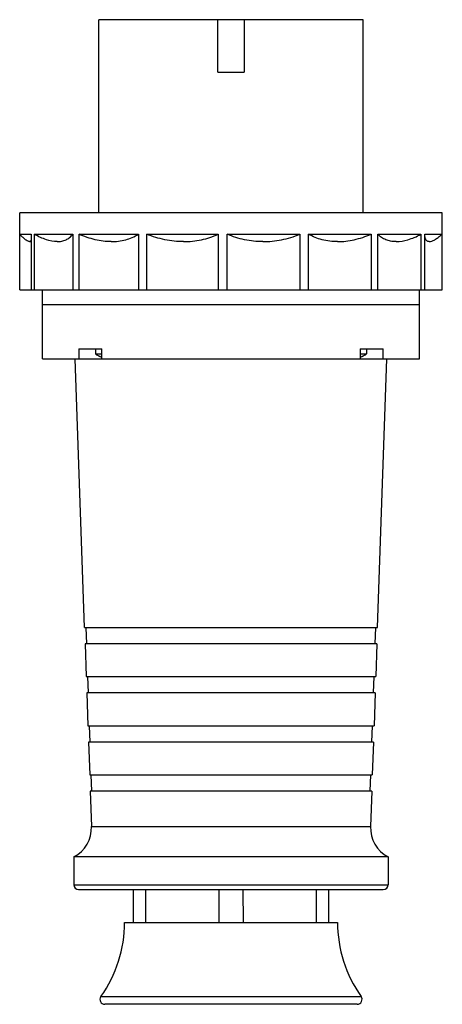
# Model space of a CAD drawing. Header units: millimetres. Extents: x 314 to 443, y -204 to 96.
import ezdxf

# ---------------------------------------------------------------- set-up
doc = ezdxf.new("R2010")
doc.units = ezdxf.units.MM
doc.header["$LTSCALE"] = 30.734
doc.layers.get('0').update_dxf_attribs({"linetype": 'CONTINUOUS'})

msp = doc.modelspace()

# ---------------------------------------------------------------- linework, layer by layer
at = {"color": 7, "linetype": 'Continuous'}
for p, q in [((337.83, 37.44), (337.83, 96.44)), ((418.53, 96.44), (337.83, 96.44)), ((374.18, 80.44), (374.18, 96.44)), ((382.18, 96.44), (382.18, 80.44)), ((418.53, 37.44), (418.53, 96.44)), ((374.18, 80.44), (382.18, 80.44)), ((313.68, 30.94), (313.68, 37.44)), ((442.68, 37.44), (313.68, 37.44)), ((442.68, 30.94), (442.68, 37.44)), ((314.13, 30.49), (313.68, 30.94)), ((313.68, 30.94), (317.2, 30.94)), ((313.69, 13.94), (313.69, 30.94)), ((317.2, 30.94), (317.2, 13.94)), ((318.17, 13.94), (318.17, 30.94)), ((318.17, 30.94), (329.88, 30.94)), ((329.88, 30.94), (329.88, 13.94)), ((331.79, 13.94), (331.79, 30.94)), ((331.79, 30.94), (349.91, 30.94)), ((349.91, 30.94), (349.91, 13.94)), ((352.47, 13.94), (352.47, 30.94)), ((352.47, 30.94), (374.25, 30.94)), ((374.25, 30.94), (374.25, 13.94)), ((377.06, 13.94), (377.06, 30.94)), ((377.06, 30.94), (399.18, 30.94)), ((399.18, 30.94), (399.18, 13.94)), ((401.83, 13.94), (401.83, 30.94)), ((401.83, 30.94), (420.92, 30.94)), ((420.92, 30.94), (420.92, 13.94)), ((422.99, 30.94), (436.16, 30.94)), ((422.99, 13.94), (422.99, 30.94)), ((436.16, 30.94), (436.16, 13.94)), ((437.34, 30.94), (442.56, 30.94)), ((437.34, 13.94), (437.34, 30.94)), ((442.56, 30.94), (442.56, 13.94)), ((442.68, 13.94), (442.68, 30.94)), ((313.69, 13.94), (317.15, 13.94)), ((317.2, 13.94), (442.68, 13.94)), ((320.68, -7.06), (320.68, 13.94)), ((435.68, -7.06), (435.68, 13.94)), ((435.68, 9.44), (320.68, 9.44)), ((331.69, -4.06), (331.69, -7.06)), ((331.69, -4.06), (338.73, -4.06)), ((336.85, -4.06), (336.85, -5.59)), ((336.85, -5.59), (338.73, -5.59)), ((338.73, -7.06), (338.73, -4.06)), ((417.64, -4.06), (424.68, -4.06)), ((417.64, -4.06), (417.64, -7.06)), ((417.64, -5.59), (419.52, -5.59)), ((419.52, -4.06), (419.52, -5.59)), ((424.68, -7.06), (424.68, -4.06)), ((320.68, -7.06), (435.68, -7.06)), ((333.48, -89.06), (330.62, -7.06)), ((338.2, -6.33), (338.15, -6.33)), ((418.22, -6.33), (418.17, -6.33)), ((422.89, -89.06), (425.75, -7.06)), ((333.48, -89.06), (422.89, -89.06)), ((334.15, -94.06), (333.98, -89.06)), ((422.22, -94.06), (422.39, -89.06)), ((422.72, -94.06), (333.65, -94.06)), ((333.65, -94.06), (334, -104.06)), ((422.72, -94.06), (422.37, -104.06)), ((334, -104.06), (422.37, -104.06)), ((334.68, -109.06), (334.5, -104.06)), ((421.69, -109.06), (421.87, -104.06)), ((422.19, -109.06), (334.18, -109.06)), ((334.18, -109.06), (334.53, -119.06)), ((422.19, -109.06), (421.84, -119.06)), ((334.53, -119.06), (421.84, -119.06)), ((335.2, -124.06), (335.03, -119.06)), ((421.17, -124.06), (421.34, -119.06)), ((421.67, -124.06), (334.7, -124.06)), ((334.7, -124.06), (335.05, -134.06)), ((421.67, -124.06), (421.32, -134.06)), ((335.05, -134.06), (421.32, -134.06)), ((335.72, -139.06), (335.55, -134.06)), ((420.64, -139.06), (420.82, -134.06)), ((421.15, -139.06), (335.22, -139.06)), ((335.22, -139.06), (335.6, -149.83)), ((421.15, -139.06), (420.77, -149.83)), ((335.6, -149.83), (420.77, -149.83)), ((426.18, -159.06), (330.18, -159.06)), ((330.18, -159.06), (330.18, -167.56)), ((426.18, -159.06), (426.18, -167.56)), ((330.18, -167.56), (426.18, -167.56)), ((331.68, -169.06), (424.68, -169.06)), ((348.39, -179.07), (348.39, -169.07)), ((352.05, -169.07), (352.05, -179.07)), ((374.53, -179.07), (374.53, -169.07)), ((381.84, -169.06), (381.85, -179.06)), ((404.33, -179.06), (404.33, -169.06)), ((407.99, -169.06), (407.99, -179.06)), ((345.69, -179.07), (410.69, -179.06)), ((338.47, -201.7), (417.92, -201.69)), ((416.69, -204.06), (339.69, -204.07))]:
    msp.add_line(p, q, dxfattribs=at)
for centre, radius, start, end in [((340.35, -0.96), 5.8, 232.8827, 247.6889), ((416.02, -0.96), 5.8, 292.3111, 307.1173), ((340.35, -0.93), 5.81, 248.2758, 253.7914), ((416.02, -0.93), 5.81, 286.2086, 291.7242), ((325.61, -150.17), 10, 297.2481, 2), ((430.76, -150.17), 10, 178, 242.7519), ((331.68, -167.56), 1.5, 180, 270), ((424.68, -167.56), 1.5, 270, 360), ((306.69, -179.1), 39, 324.5817, 0.0439), ((449.69, -179.07), 39, 179.9814, 215.4436), ((339.69, -202.57), 1.5, 144.5817, 270.0126), ((416.69, -202.56), 1.5, 270.0126, 35.4436)]:
    msp.add_arc(centre, radius, start, end, dxfattribs=at)
for points, knots in [([(316.7, 28.69), (316.54, 28.69), (316.16, 28.81), (315.58, 29.19), (314.88, 29.76), (314.39, 30.23), (314.13, 30.49)], [0, 0, 0, 0, 0.151348, 0.367217, 0.651403, 1, 1, 1, 1]), ([(325.11, 28.69), (324, 28.69), (322.24, 29.07), (319.97, 29.98), (318.78, 30.6), (318.17, 30.94)], [0, 0, 0, 0, 0.453572, 0.715909, 1, 1, 1, 1]), ([(325.11, 28.69), (325.59, 28.69), (326.53, 28.78), (327.84, 29.22), (328.97, 29.95), (329.6, 30.59), (329.88, 30.94)], [0, 0, 0, 0, 0.265268, 0.513444, 0.755218, 1, 1, 1, 1]), ([(341.6, 28.69), (339.97, 28.69), (336.59, 29.14), (333.4, 30.25), (331.79, 30.94)], [0, 0, 0, 0, 0.48198, 1, 1, 1, 1]), ([(341.6, 28.69), (343.09, 28.69), (346.01, 29.05), (348.7, 30.22), (349.91, 30.94)], [0, 0, 0, 0, 0.516312, 1, 1, 1, 1]), ([(363.65, 28.69), (361.76, 28.69), (357.93, 29.11), (354.26, 30.24), (352.47, 30.94)], [0, 0, 0, 0, 0.49642, 1, 1, 1, 1]), ([(363.65, 28.69), (365.5, 28.69), (369.14, 29.08), (372.61, 30.22), (374.25, 30.94)], [0, 0, 0, 0, 0.508413, 1, 1, 1, 1]), ([(387.92, 28.69), (386.04, 28.69), (382.31, 29.08), (378.75, 30.23), (377.06, 30.94)], [0, 0, 0, 0, 0.506615, 1, 1, 1, 1]), ([(387.92, 28.69), (389.84, 28.69), (393.69, 29.1), (397.39, 30.23), (399.18, 30.94)], [0, 0, 0, 0, 0.498664, 1, 1, 1, 1]), ([(410.71, 28.69), (409.12, 28.69), (406.03, 29.06), (403.14, 30.22), (401.83, 30.94)], [0, 0, 0, 0, 0.514967, 1, 1, 1, 1]), ([(410.71, 28.69), (412.41, 28.69), (415.92, 29.13), (419.26, 30.25), (420.92, 30.94)], [0, 0, 0, 0, 0.485468, 1, 1, 1, 1]), ([(428.55, 28.69), (428, 28.69), (426.94, 28.78), (425.44, 29.22), (424.11, 29.95), (423.34, 30.59), (422.99, 30.94)], [0, 0, 0, 0, 0.266348, 0.516861, 0.759075, 1, 1, 1, 1]), ([(428.55, 28.69), (429.78, 28.69), (431.7, 29.05), (434.2, 29.98), (435.5, 30.59), (436.16, 30.94)], [0, 0, 0, 0, 0.461422, 0.721797, 1, 1, 1, 1]), ([(438.71, 28.69), (438.61, 28.69), (438.4, 28.71), (438.11, 28.82), (437.87, 29.02), (437.68, 29.28), (437.53, 29.61), (437.38, 30.17), (437.34, 30.62), (437.34, 30.94)], [0, 0, 0, 0, 0.108471, 0.209593, 0.31094, 0.419594, 0.540683, 0.677143, 1, 1, 1, 1]), ([(438.71, 28.69), (438.97, 28.69), (439.56, 28.83), (440.46, 29.3), (441.49, 30.02), (442.19, 30.61), (442.56, 30.94)], [0, 0, 0, 0, 0.170273, 0.392948, 0.67085, 1, 1, 1, 1]), ([(316.7, 28.69), (316.76, 28.69), (316.88, 28.7), (317.1, 28.82), (317.19, 29), (317.23, 29.12)], [0, 0, 0, 0, 0.246043, 0.47692, 1, 1, 1, 1])]:
    msp.add_open_spline(points, degree=3, knots=knots, dxfattribs=at)

doc.saveas('drawing.dxf')
